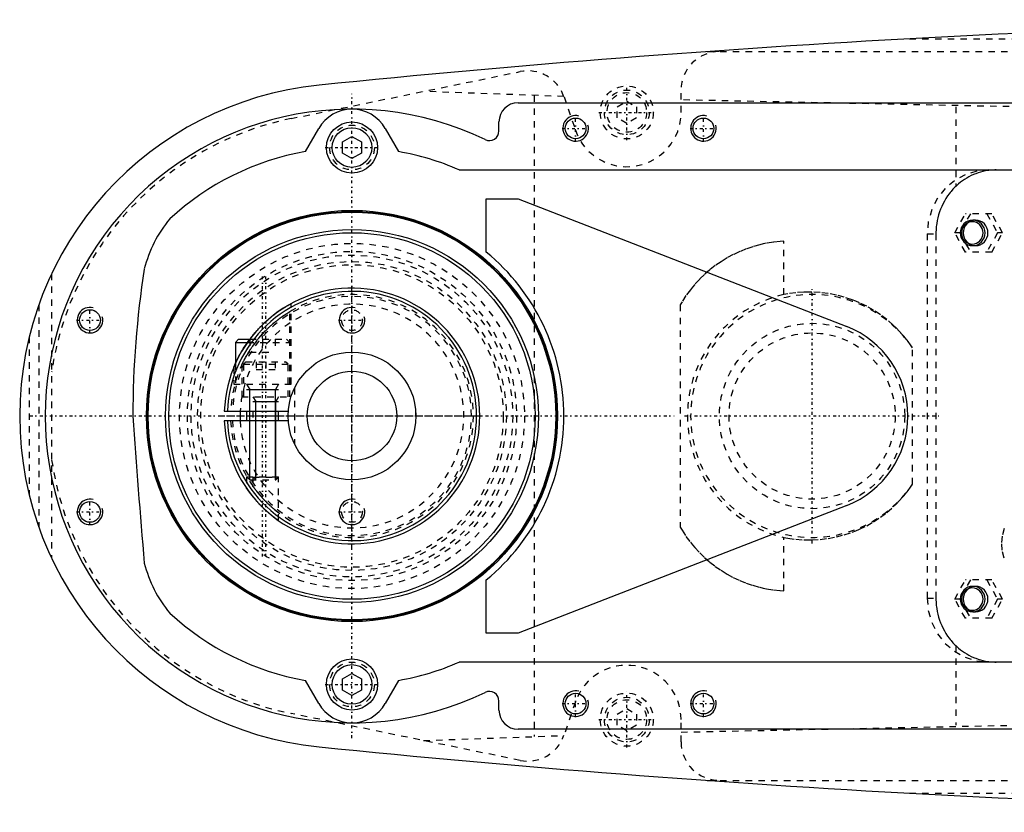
# Model space of a CAD drawing. Extents: x -702 to 139, y -105 to 105.
# Tile 1 of 8: x -702 to -548, y -62 to 62. Entities that reach past the tile are written whole.
import ezdxf

# ---------------------------------------------------------------- set-up
doc = ezdxf.new("R2010")
doc.units = 0
doc.linetypes.add('CENTER', pattern=[1.5, 0.45, -0.5, 0.05, -0.5])
doc.linetypes.add('DASHED', pattern=[2, 1, -1])
for name, color, linetype in [('AM_0', 7, 'CONTINUOUS'), ('AM_10', 7, 'CONTINUOUS'), ('AM_3', 7, 'DASHED'), ('AM_7', 7, 'CENTER')]:
    doc.layers.add(name, color=color, linetype=linetype)

msp = doc.modelspace()

# ---------------------------------------------------------------- linework, layer by layer
at = {"layer": 'AM_0', "color": 7, "linetype": 'CONTINUOUS'}
for p, q in [((-624, 49), (-525, 49)), ((-657.3, 41.36), (-655.19, 45)), ((-644.81, 45), (-642.7, 41.36)), ((-627, 44.59), (-627, 46)), ((-651.5, 42.87), (-650, 43.73)), ((-650, 43.73), (-648.5, 42.87)), ((-651.5, 41.13), (-651.5, 42.87)), ((-648.5, 42.87), (-648.5, 41.13)), ((-650, 40.27), (-651.5, 41.13)), ((-648.5, 41.13), (-650, 40.27)), ((-633.21, 38.5), (-533, 38.5)), ((-629, 34), (-624, 34)), ((-629, 25.65), (-629, 34)), ((-624, 34), (-572.56, 13.98)), ((-667.75, 12), (-668.25, 11.5)), ((-668.25, 11.5), (-668.25, 8.18)), ((-668.25, 11.5), (-666.36, 11.5)), ((-667.75, 12), (-666, 12)), ((-669.99, 0.75), (-659.97, 0.75)), ((-666.5, 0.75), (-666.5, -0.75)), ((-661.5, -0.75), (-661.5, 0.75)), ((-659.97, -0.75), (-669.99, -0.75)), ((-572.56, -13.98), (-624, -34)), ((-629, -34), (-629, -25.65)), ((-624, -34), (-629, -34)), ((-533, -38.5), (-633.21, -38.5)), ((-655.19, -45), (-657.3, -41.36)), ((-651.5, -41.13), (-650, -40.27)), ((-651.5, -42.87), (-651.5, -41.13)), ((-650, -40.27), (-648.5, -41.13)), ((-648.5, -41.13), (-648.5, -42.87)), ((-642.7, -41.36), (-644.81, -45)), ((-650, -43.73), (-651.5, -42.87)), ((-648.5, -42.87), (-650, -43.73)), ((-627, -46), (-627, -44.59)), ((-525, -49), (-624, -49))]:
    msp.add_line(p, q, dxfattribs=at)
for points in [[(-666, 12, 0), (-665.95, 12.07, 0), (-665.85, 12.2, 0), (-665.74, 12.34, 0), (-665.69, 12.4, 0), (-665.64, 12.47, 0), (-665.53, 12.6, 0), (-665.42, 12.73, 0), (-665.31, 12.86, 0), (-665.2, 12.99, 0), (-665.09, 13.12, 0), (-665.04, 13.19, 0), (-664.98, 13.25, 0), (-664.87, 13.38, 0), (-664.75, 13.5, 0), (-664.64, 13.63, 0), (-664.52, 13.75, 0), (-664.41, 13.87, 0), (-664.35, 13.93, 0), (-664.29, 13.99, 0), (-664.17, 14.11, 0), (-664.06, 14.23, 0), (-664, 14.28, 0)], [(-668.5, 7.6, 0), (-668.5, 7.6, 0), (-668.5, 7.6, 0), (-668.49, 7.61, 0), (-668.49, 7.62, 0), (-668.49, 7.63, 0), (-668.48, 7.64, 0), (-668.47, 7.67, 0), (-668.46, 7.69, 0), (-668.45, 7.72, 0), (-668.44, 7.75, 0), (-668.43, 7.77, 0), (-668.42, 7.78, 0), (-668.41, 7.82, 0), (-668.39, 7.86, 0), (-668.37, 7.9, 0), (-668.35, 7.95, 0), (-668.33, 8, 0), (-668.32, 8.02, 0), (-668.31, 8.05, 0), (-668.29, 8.1, 0), (-668.26, 8.15, 0), (-668.25, 8.18, 0)], [(-661.5, -16.36, 0), (-661.5, -16.36, 0), (-661.5, -16.36, 0), (-661.51, -16.36, 0), (-661.51, -16.35, 0), (-661.52, -16.35, 0), (-661.53, -16.34, 0), (-661.55, -16.33, 0), (-661.56, -16.32, 0), (-661.59, -16.3, 0), (-661.61, -16.29, 0), (-661.62, -16.28, 0), (-661.64, -16.27, 0), (-661.67, -16.24, 0), (-661.7, -16.22, 0), (-661.73, -16.2, 0), (-661.77, -16.17, 0), (-661.81, -16.14, 0), (-661.83, -16.12, 0), (-661.85, -16.11, 0), (-661.9, -16.08, 0), (-661.94, -16.04, 0), (-661.97, -16.02, 0), (-661.99, -16.01, 0), (-662.04, -15.97, 0), (-662.09, -15.93, 0), (-662.12, -15.91, 0), (-662.14, -15.89, 0), (-662.19, -15.85, 0), (-662.25, -15.81, 0), (-662.3, -15.77, 0), (-662.36, -15.73, 0), (-662.41, -15.68, 0), (-662.44, -15.66, 0), (-662.47, -15.63, 0), (-662.53, -15.59, 0), (-662.59, -15.54, 0), (-662.65, -15.49, 0), (-662.72, -15.44, 0), (-662.78, -15.38, 0), (-662.81, -15.36, 0), (-662.85, -15.33, 0), (-662.91, -15.28, 0), (-662.98, -15.22, 0), (-663.04, -15.16, 0), (-663.11, -15.11, 0), (-663.17, -15.05, 0), (-663.21, -15.02, 0), (-663.24, -14.99, 0), (-663.31, -14.93, 0), (-663.37, -14.87, 0), (-663.44, -14.81, 0), (-663.5, -14.75, 0), (-663.57, -14.69, 0), (-663.6, -14.66, 0), (-663.64, -14.63, 0), (-663.7, -14.57, 0), (-663.77, -14.51, 0), (-663.83, -14.45, 0), (-663.89, -14.39, 0), (-663.95, -14.33, 0), (-663.98, -14.3, 0), (-664.02, -14.27, 0), (-664.08, -14.21, 0), (-664.14, -14.15, 0), (-664.17, -14.12, 0), (-664.2, -14.08, 0), (-664.26, -14.02, 0), (-664.32, -13.96, 0), (-664.35, -13.93, 0), (-664.38, -13.9, 0), (-664.45, -13.83, 0), (-664.51, -13.77, 0), (-664.57, -13.7, 0), (-664.63, -13.64, 0), (-664.69, -13.57, 0), (-664.72, -13.54, 0), (-664.75, -13.5, 0), (-664.81, -13.44, 0), (-664.87, -13.37, 0), (-664.93, -13.31, 0), (-664.99, -13.24, 0), (-665.05, -13.17, 0), (-665.08, -13.14, 0), (-665.11, -13.11, 0), (-665.16, -13.04, 0), (-665.22, -12.98, 0), (-665.27, -12.91, 0), (-665.33, -12.85, 0), (-665.38, -12.78, 0), (-665.41, -12.75, 0), (-665.44, -12.72, 0), (-665.49, -12.65, 0), (-665.54, -12.59, 0), (-665.59, -12.53, 0), (-665.64, -12.47, 0), (-665.69, -12.41, 0), (-665.71, -12.38, 0), (-665.73, -12.35, 0), (-665.78, -12.29, 0), (-665.83, -12.23, 0), (-665.87, -12.17, 0), (-665.91, -12.12, 0), (-665.95, -12.06, 0), (-665.97, -12.03, 0), (-665.99, -12.01, 0), (-666.04, -11.95, 0), (-666.08, -11.9, 0), (-666.1, -11.87, 0), (-666.11, -11.85, 0), (-666.15, -11.79, 0), (-666.19, -11.74, 0), (-666.21, -11.72, 0), (-666.23, -11.69, 0), (-666.26, -11.65, 0), (-666.29, -11.6, 0), (-666.32, -11.56, 0), (-666.35, -11.52, 0), (-666.38, -11.48, 0), (-666.39, -11.46, 0), (-666.4, -11.45, 0), (-666.42, -11.42, 0), (-666.44, -11.39, 0), (-666.46, -11.37, 0), (-666.47, -11.34, 0), (-666.48, -11.33, 0), (-666.49, -11.32, 0), (-666.49, -11.32, 0), (-666.5, -11.31, 0), (-666.5, -11.3, 0), (-666.5, -11.3, 0)]]:
    msp.add_polyline3d(points, dxfattribs=at)
for centre, radius in [((-615, 45), 1.62), ((-595, 45), 1.62), ((-650, 42), 4), ((-650, 42), 3.1), ((-650, 0), 32.17), ((-650, 0), 32), ((-650, 0), 31.9), ((-650, 0), 29.17), ((-650, 0), 28.67), ((-691, 15), 1.62), ((-650, 0), 10), ((-650, 0), 7), ((-691, -15), 1.62), ((-650, -42), 4), ((-650, -42), 3.1), ((-615, -45), 1.62), ((-595, -45), 1.62)]:
    msp.add_circle(centre, radius, dxfattribs=at)
for centre, radius, start, end in [((-452.42, -1937.95), 2000, 90.38915, 95.81789), ((-650, 0), 52, 95.6838, 264.3162), ((-650, 0), 48, 64.2565, 295.7435), ((-650, 42), 6, 30.032, 149.968), ((-624, 46), 3, 90, 180), ((-628.5, 44.59), 1.5, 244.2565, 0), ((-650, 0), 42, 100.0094, 132.7321), ((-650, 0), 42, 66.4435, 79.9906), ((-663.12, 18.07), 20, 140.2752, 165.7248), ((-650, 0), 33.15, 309.3076, 50.6924), ((-533.3, -0.25), 151, 171.1439, 179.9063), ((-650, 0), 20, 182.1491, 177.8509), ((-650, 0), 19.5, 182.2042, 177.7958), ((-578, 0), 15, 291.2667, 68.7333), ((-650, 0), 17.5, 177.5437, 182.4563), ((824.94, 106.54), 1513, 184.03807, 184.91173), ((-663.12, -18.07), 20, 194.2746, 219.7224), ((-650, 0), 42, 227.267, 259.9906), ((-650, 0), 42, 280.0094, 293.5565), ((-628.5, -44.59), 1.5, 0, 115.7435), ((-650, -42), 6, 210.032, 329.968), ((-624, -46), 3, 180, 270), ((-452.42, 1937.95), 2000, 264.18211, 269.61085)]:
    msp.add_arc(centre, radius, start, end, dxfattribs=at)
at = {"layer": 'AM_10', "color": 7, "linetype": 'CONTINUOUS'}
for p, q in [((-666.5, 5), (-666.01, 4.15)), ((-661.5, 5), (-661.99, 4.15)), ((-666.5, 4.15), (-661.5, 4.15)), ((-666.01, -10), (-666.01, 4.15)), ((-661.99, -10), (-661.99, 4.15)), ((-665.5, 3), (-665.07, 2.26)), ((-665.5, 2.26), (-661.5, 2.26)), ((-665.07, -10), (-665.07, 2.26)), ((-661.5, 3), (-661.93, 2.26)), ((-661.93, -10), (-661.93, 2.26))]:
    msp.add_line(p, q, dxfattribs=at)
for centre in [(-615, 45), (-595, 45), (-691, 15), (-650, 15), (-691, -15), (-650, -15), (-615, -45), (-595, -45)]:
    msp.add_arc(centre, 2, 75, 15, dxfattribs=at)
at = {"layer": 'AM_3', "color": 6, "linetype": 'DASHED'}
for p, q in [((-562.76, 59), (-352.3, 59)), ((-594.4, 57), (-342.93, 57)), ((-659.54, 46.53), (-623.7, 53.88)), ((-598.5, 47.5), (-598.5, 51)), ((-616.84, 49.99), (-638.83, 50.78)), ((-621.5, 50.13), (-621.5, -50.13)), ((-616.82, 49.95), (-615.04, 44.74)), ((-479.16, 47), (-598.5, 49.45)), ((-608.5, 48.37), (-607, 49.23)), ((-608.5, 46.63), (-608.5, 48.37)), ((-607, 49.23), (-605.5, 48.37)), ((-605.5, 48.37), (-605.5, 46.63)), ((-555.5, 48.38), (-555.5, 35.93)), ((-607, 45.77), (-608.5, 46.63)), ((-605.5, 46.63), (-607, 45.77)), ((-555.67, 28.65), (-554, 31.65)), ((-553.22, 31.65), (-554.89, 28.65)), ((-549.88, 31.65), (-554, 31.65)), ((-550.65, 31.65), (-548.98, 28.65)), ((-548.2, 28.65), (-549.88, 31.65)), ((-552.41, 30.65), (-552.86, 30.65)), ((-560, 28.5), (-558.62, 28.5)), ((-560, 28.5), (-560, -28.5)), ((-558.62, 28.5), (-558.62, -28.5)), ((-554, 25.65), (-555.67, 28.65)), ((-554.89, 28.65), (-555.67, 28.65)), ((-554.89, 28.65), (-553.22, 25.65)), ((-548.98, 28.65), (-550.65, 25.65)), ((-549.88, 25.65), (-548.2, 28.65)), ((-548.2, 28.65), (-548.98, 28.65)), ((-582.43, 18.99), (-582.43, 27.36)), ((-552.86, 26.65), (-552.41, 26.65)), ((-549.88, 25.65), (-554, 25.65)), ((-697, 22.25), (-697, -22.25)), ((-699, 17.41), (-699, -17.41)), ((-659.5, 5), (-659.5, 17.6)), ((-598.65, 17.38), (-598.65, -17.38)), ((-659.75, 3), (-659.75, 16.31)), ((-700.5, 12.4), (-700.5, -12.4)), ((-666.36, 11.5), (-659.75, 11.5)), ((-666, 12), (-660.25, 12)), ((-666, 12), (-666, 10)), ((-664, 12), (-664, 10)), ((-662, 12), (-662, 10)), ((-659.75, 11.5), (-660.25, 12)), ((-666, 10), (-662, 10)), ((-562.27, -10.66), (-562.27, 10.66)), ((-668.25, 8.18), (-668.25, 5)), ((-667.25, 7.96), (-667.25, 3)), ((-666.6, 8.5), (-667, 8.1)), ((-667, 8.1), (-667, 3)), ((-667, 8.1), (-660, 8.1)), ((-666.6, 8.5), (-660.4, 8.5)), ((-665, 8.5), (-665, 7.25)), ((-663.5, 8.5), (-663.5, 7.25)), ((-662, 8.5), (-662, 7.25)), ((-660, 8.1), (-660.4, 8.5)), ((-660, 3), (-660, 8.1)), ((-668.5, 7.6), (-668.5, 5)), ((-665, 7.25), (-662, 7.25)), ((-668.5, 5), (-659.5, 5)), ((-659, 4.36), (-659, -4.36)), ((-667.25, 3), (-659.75, 3)), ((-668.99, 0.75), (-668.68, 0.75)), ((-665.5, 0.75), (-665.5, -0.75)), ((-668.68, -0.75), (-668.99, -0.75)), ((-666.5, -9.51), (-666.5, -11.3)), ((-666.5, -9.51), (-666.01, -10)), ((-666.5, -9.51), (-661.5, -9.51)), ((-666.01, -10), (-661.93, -10)), ((-665.5, -9.57), (-665.5, -10.99)), ((-665.5, -9.57), (-665.07, -10)), ((-665.5, -9.57), (-661.5, -9.57)), ((-661.99, -10), (-661.5, -9.51)), ((-661.93, -10), (-661.5, -9.57)), ((-661.5, -16.36), (-661.5, -9.51)), ((-582.43, -27.36), (-582.43, -18.99)), ((-555.67, -28.65), (-554, -25.65)), ((-553.22, -25.65), (-554.89, -28.65)), ((-549.88, -25.65), (-554, -25.65)), ((-550.65, -25.65), (-548.98, -28.65)), ((-548.2, -28.65), (-549.88, -25.65)), ((-552.41, -26.65), (-552.86, -26.65)), ((-560, -28.5), (-558.62, -28.5)), ((-554, -31.65), (-555.67, -28.65)), ((-554.89, -28.65), (-555.67, -28.65)), ((-554.89, -28.65), (-553.22, -31.65)), ((-548.98, -28.65), (-550.65, -31.65)), ((-549.88, -31.65), (-548.2, -28.65)), ((-548.2, -28.65), (-548.98, -28.65)), ((-552.86, -30.65), (-552.41, -30.65)), ((-549.88, -31.65), (-554, -31.65)), ((-555.5, -35.93), (-555.5, -48.38)), ((-615.04, -44.74), (-616.82, -49.95)), ((-608.5, -46.63), (-607, -45.77)), ((-607, -45.77), (-605.5, -46.63)), ((-623.7, -53.88), (-659.54, -46.53)), ((-608.5, -48.37), (-608.5, -46.63)), ((-605.5, -46.63), (-605.5, -48.37)), ((-598.5, -49.45), (-479.16, -47)), ((-598.5, -51), (-598.5, -47.5)), ((-607, -49.23), (-608.5, -48.37)), ((-605.5, -48.37), (-607, -49.23)), ((-638.83, -50.78), (-616.84, -49.99)), ((-594.4, -57), (-342.93, -57)), ((-562.76, -59), (-352.3, -59))]:
    msp.add_line(p, q, dxfattribs=at)
for points in [[(-550.34, 38.5), (-552.23, 38.31), (-554.04, 37.74), (-555.71, 36.81), (-557.17, 35.57), (-558.37, 34.06), (-559.26, 32.33), (-559.81, 30.45), (-560, 28.5)], [(-547.92, -17.61), (-548.26, -18.78), (-548.38, -20), (-548.26, -21.22), (-547.92, -22.39)], [(-560, -28.5), (-559.81, -30.45), (-559.26, -32.33), (-558.37, -34.06), (-557.17, -35.57), (-555.71, -36.81), (-554.04, -37.74), (-552.23, -38.31), (-550.34, -38.5)]]:
    msp.add_lwpolyline(points, dxfattribs=at)
for points in [[(-552.86, 30.65), (-553.24, 30.61), (-553.6, 30.5), (-553.94, 30.31), (-554.23, 30.06), (-554.47, 29.76), (-554.65, 29.42), (-554.76, 29.04), (-554.8, 28.65), (-554.76, 28.26), (-554.65, 27.88), (-554.47, 27.54), (-554.23, 27.24), (-553.94, 26.99), (-553.6, 26.8), (-553.24, 26.69), (-552.86, 26.65), (-552.49, 26.69), (-552.12, 26.8), (-551.79, 26.99), (-551.5, 27.24), (-551.26, 27.54), (-551.08, 27.88), (-550.97, 28.26), (-550.93, 28.65), (-550.97, 29.04), (-551.08, 29.42), (-551.26, 29.76), (-551.5, 30.06), (-551.79, 30.31), (-552.12, 30.5), (-552.49, 30.61)], [(-552.93, 26.9), (-552.6, 26.93), (-552.28, 27.03), (-551.99, 27.19), (-551.73, 27.41), (-551.52, 27.68), (-551.37, 27.98), (-551.27, 28.31), (-551.24, 28.65), (-551.27, 28.99), (-551.37, 29.32), (-551.52, 29.62), (-551.73, 29.89), (-551.99, 30.11), (-552.28, 30.27), (-552.6, 30.37), (-552.93, 30.4), (-553.26, 30.37), (-553.58, 30.27), (-553.87, 30.11), (-554.12, 29.89), (-554.33, 29.62), (-554.49, 29.32), (-554.59, 28.99), (-554.62, 28.65), (-554.59, 28.31), (-554.49, 27.98), (-554.33, 27.68), (-554.12, 27.41), (-553.87, 27.19), (-553.58, 27.03), (-553.26, 26.93)], [(-552.41, 30.65), (-552.79, 30.61), (-553.15, 30.5), (-553.48, 30.31), (-553.78, 30.06), (-554.02, 29.76), (-554.2, 29.42), (-554.31, 29.04), (-554.34, 28.65), (-554.31, 28.26), (-554.2, 27.88), (-554.02, 27.54), (-553.78, 27.24), (-553.48, 26.99), (-553.15, 26.8), (-552.79, 26.69), (-552.41, 26.65), (-552.03, 26.69), (-551.67, 26.8), (-551.34, 26.99), (-551.04, 27.24), (-550.8, 27.54), (-550.63, 27.88), (-550.52, 28.26), (-550.48, 28.65), (-550.52, 29.04), (-550.63, 29.42), (-550.8, 29.76), (-551.04, 30.06), (-551.34, 30.31), (-551.67, 30.5), (-552.03, 30.61)], [(-552.86, -26.65), (-553.24, -26.69), (-553.6, -26.8), (-553.94, -26.99), (-554.23, -27.24), (-554.47, -27.54), (-554.65, -27.88), (-554.76, -28.26), (-554.8, -28.65), (-554.76, -29.04), (-554.65, -29.42), (-554.47, -29.76), (-554.23, -30.06), (-553.94, -30.31), (-553.6, -30.5), (-553.24, -30.61), (-552.86, -30.65), (-552.49, -30.61), (-552.12, -30.5), (-551.79, -30.31), (-551.5, -30.06), (-551.26, -29.76), (-551.08, -29.42), (-550.97, -29.04), (-550.93, -28.65), (-550.97, -28.26), (-551.08, -27.88), (-551.26, -27.54), (-551.5, -27.24), (-551.79, -26.99), (-552.12, -26.8), (-552.49, -26.69)], [(-552.93, -30.4), (-552.6, -30.37), (-552.28, -30.27), (-551.99, -30.11), (-551.73, -29.89), (-551.52, -29.62), (-551.37, -29.32), (-551.27, -28.99), (-551.24, -28.65), (-551.27, -28.31), (-551.37, -27.98), (-551.52, -27.68), (-551.73, -27.41), (-551.99, -27.19), (-552.28, -27.03), (-552.6, -26.93), (-552.93, -26.9), (-553.26, -26.93), (-553.58, -27.03), (-553.87, -27.19), (-554.12, -27.41), (-554.33, -27.68), (-554.49, -27.98), (-554.59, -28.31), (-554.62, -28.65), (-554.59, -28.99), (-554.49, -29.32), (-554.33, -29.62), (-554.12, -29.89), (-553.87, -30.11), (-553.58, -30.27), (-553.26, -30.37)], [(-552.41, -26.65), (-552.79, -26.69), (-553.15, -26.8), (-553.48, -26.99), (-553.78, -27.24), (-554.02, -27.54), (-554.2, -27.88), (-554.31, -28.26), (-554.34, -28.65), (-554.31, -29.04), (-554.2, -29.42), (-554.02, -29.76), (-553.78, -30.06), (-553.48, -30.31), (-553.15, -30.5), (-552.79, -30.61), (-552.41, -30.65), (-552.03, -30.61), (-551.67, -30.5), (-551.34, -30.31), (-551.04, -30.06), (-550.8, -29.76), (-550.63, -29.42), (-550.52, -29.04), (-550.48, -28.65), (-550.52, -28.26), (-550.63, -27.88), (-550.8, -27.54), (-551.04, -27.24), (-551.34, -26.99), (-551.67, -26.8), (-552.03, -26.69)]]:
    msp.add_lwpolyline(points, close=True, dxfattribs=at)
for points in [[(-549.21, 38.5, 0), (-549.39, 38.5, 0), (-549.76, 38.48, 0), (-550.14, 38.45, 0), (-550.33, 38.43, 0), (-550.52, 38.4, 0), (-550.89, 38.34, 0), (-551.27, 38.26, 0), (-551.64, 38.16, 0), (-552.02, 38.04, 0), (-552.39, 37.91, 0), (-552.57, 37.84, 0), (-552.75, 37.77, 0), (-553.11, 37.6, 0), (-553.46, 37.42, 0), (-553.8, 37.23, 0), (-554.13, 37.02, 0), (-554.46, 36.8, 0), (-554.61, 36.69, 0), (-554.77, 36.57, 0), (-555.07, 36.32, 0), (-555.36, 36.07, 0), (-555.5, 35.93, 0)], [(-555.5, 35.93, 0), (-555.66, 35.78, 0), (-555.96, 35.47, 0), (-556.25, 35.13, 0), (-556.39, 34.96, 0), (-556.53, 34.78, 0), (-556.8, 34.42, 0), (-557.05, 34.03, 0), (-557.29, 33.63, 0), (-557.51, 33.22, 0), (-557.71, 32.8, 0), (-557.8, 32.58, 0), (-557.89, 32.37, 0), (-558.05, 31.92, 0), (-558.2, 31.47, 0), (-558.32, 31.02, 0), (-558.42, 30.56, 0), (-558.5, 30.1, 0), (-558.53, 29.87, 0), (-558.56, 29.64, 0), (-558.6, 29.18, 0), (-558.62, 28.72, 0), (-558.62, 28.5, 0)], [(-582.43, 27.36, 0), (-582.97, 27.32, 0), (-584.04, 27.2, 0), (-585.12, 27.02, 0), (-585.66, 26.91, 0), (-586.19, 26.79, 0), (-587.26, 26.49, 0), (-588.3, 26.13, 0), (-589.33, 25.71, 0), (-590.33, 25.24, 0), (-591.31, 24.72, 0), (-591.78, 24.43, 0), (-592.24, 24.14, 0), (-593.15, 23.52, 0), (-594.01, 22.85, 0), (-594.82, 22.14, 0), (-595.59, 21.4, 0), (-596.34, 20.59, 0), (-596.7, 20.17, 0), (-597.05, 19.74, 0), (-597.73, 18.83, 0), (-598.35, 17.87, 0), (-598.65, 17.38, 0)], [(-562.27, 10.66, 0), (-562.33, 10.75, 0), (-562.46, 10.94, 0), (-562.59, 11.12, 0), (-562.65, 11.21, 0), (-562.72, 11.3, 0), (-562.85, 11.49, 0), (-562.98, 11.67, 0), (-563.12, 11.84, 0), (-563.26, 12.02, 0), (-563.4, 12.19, 0), (-563.47, 12.28, 0), (-563.54, 12.37, 0), (-563.68, 12.54, 0), (-563.83, 12.71, 0), (-564.35, 13.29, 0), (-564.81, 13.76, 0), (-565.29, 14.22, 0), (-566.28, 15.08, 0), (-567.31, 15.85, 0), (-568.37, 16.55, 0), (-569.45, 17.16, 0), (-570.58, 17.71, 0), (-571.16, 17.96, 0), (-571.75, 18.18, 0), (-572.96, 18.59, 0), (-574.2, 18.91, 0), (-575.46, 19.15, 0), (-576.73, 19.31, 0), (-578.02, 19.39, 0), (-578.66, 19.39, 0), (-579.3, 19.38, 0), (-580.56, 19.28, 0), (-581.81, 19.11, 0), (-582.43, 18.99, 0)], [(-664, 14.28, 0), (-663.85, 14.43, 0), (-663.52, 14.73, 0), (-663.19, 15.03, 0), (-663.02, 15.18, 0), (-662.85, 15.32, 0), (-662.65, 15.49, 0), (-662.6, 15.53, 0), (-662.54, 15.58, 0), (-662.51, 15.6, 0), (-662.48, 15.63, 0), (-662.43, 15.67, 0), (-662.37, 15.72, 0), (-662.31, 15.76, 0), (-662.26, 15.81, 0), (-662.2, 15.85, 0), (-662.17, 15.87, 0), (-662.14, 15.89, 0), (-662.09, 15.94, 0), (-662.03, 15.98, 0), (-661.97, 16.02, 0), (-661.92, 16.06, 0), (-661.86, 16.1, 0), (-661.83, 16.12, 0), (-661.81, 16.14, 0), (-661.75, 16.18, 0), (-661.7, 16.22, 0), (-661.64, 16.26, 0), (-661.59, 16.3, 0), (-661.53, 16.34, 0), (-661.51, 16.36, 0), (-661.48, 16.38, 0), (-661.43, 16.41, 0), (-661.37, 16.45, 0), (-661.32, 16.49, 0), (-661.27, 16.52, 0), (-661.22, 16.56, 0), (-661.19, 16.57, 0), (-661.17, 16.59, 0), (-661.12, 16.62, 0), (-661.07, 16.66, 0), (-661.04, 16.67, 0), (-661.02, 16.69, 0), (-660.97, 16.72, 0), (-660.92, 16.75, 0), (-660.9, 16.77, 0), (-660.88, 16.78, 0), (-660.83, 16.81, 0), (-660.78, 16.84, 0), (-660.74, 16.87, 0), (-660.69, 16.9, 0), (-660.65, 16.93, 0), (-660.63, 16.94, 0), (-660.6, 16.96, 0), (-660.56, 16.98, 0), (-660.52, 17.01, 0), (-660.47, 17.04, 0), (-660.43, 17.06, 0), (-660.39, 17.09, 0), (-660.37, 17.1, 0), (-660.35, 17.11, 0), (-660.31, 17.14, 0), (-660.27, 17.16, 0), (-660.23, 17.19, 0), (-660.19, 17.21, 0), (-660.15, 17.23, 0), (-660.14, 17.24, 0), (-660.12, 17.25, 0), (-660.08, 17.27, 0), (-660.05, 17.29, 0), (-660.01, 17.31, 0), (-659.98, 17.33, 0), (-659.95, 17.35, 0), (-659.93, 17.36, 0), (-659.92, 17.37, 0), (-659.89, 17.39, 0), (-659.86, 17.4, 0), (-659.83, 17.42, 0), (-659.8, 17.43, 0), (-659.77, 17.45, 0), (-659.76, 17.46, 0), (-659.75, 17.46, 0), (-659.73, 17.48, 0), (-659.7, 17.49, 0), (-659.69, 17.49, 0), (-659.68, 17.5, 0), (-659.66, 17.51, 0), (-659.64, 17.52, 0), (-659.63, 17.53, 0), (-659.62, 17.53, 0), (-659.61, 17.54, 0), (-659.59, 17.55, 0), (-659.58, 17.56, 0), (-659.56, 17.56, 0), (-659.55, 17.57, 0), (-659.55, 17.57, 0), (-659.54, 17.58, 0), (-659.53, 17.58, 0), (-659.52, 17.59, 0), (-659.52, 17.59, 0), (-659.51, 17.59, 0), (-659.51, 17.6, 0), (-659.51, 17.6, 0), (-659.5, 17.6, 0), (-659.5, 17.6, 0), (-659.5, 17.6, 0), (-659.5, 17.6, 0)], [(-664.73, 12, 0), (-664.58, 12.19, 0), (-664.26, 12.55, 0), (-663.94, 12.91, 0), (-663.78, 13.08, 0), (-663.62, 13.25, 0), (-663.43, 13.44, 0), (-663.38, 13.49, 0), (-663.32, 13.55, 0), (-663.29, 13.58, 0), (-663.27, 13.6, 0), (-663.21, 13.66, 0), (-663.15, 13.71, 0), (-663.09, 13.77, 0), (-663.04, 13.82, 0), (-662.98, 13.88, 0), (-662.95, 13.9, 0), (-662.92, 13.93, 0), (-662.86, 13.99, 0), (-662.8, 14.04, 0), (-662.74, 14.09, 0), (-662.68, 14.15, 0), (-662.62, 14.2, 0), (-662.59, 14.23, 0), (-662.56, 14.25, 0), (-662.5, 14.31, 0), (-662.44, 14.36, 0), (-662.38, 14.41, 0), (-662.32, 14.46, 0), (-662.26, 14.51, 0), (-662.23, 14.54, 0), (-662.2, 14.56, 0), (-662.14, 14.61, 0), (-662.08, 14.66, 0), (-662.02, 14.71, 0), (-661.96, 14.76, 0), (-661.9, 14.81, 0), (-661.87, 14.83, 0), (-661.84, 14.86, 0), (-661.78, 14.9, 0), (-661.73, 14.95, 0), (-661.7, 14.97, 0), (-661.67, 15, 0), (-661.61, 15.04, 0), (-661.55, 15.09, 0), (-661.52, 15.11, 0), (-661.49, 15.13, 0), (-661.44, 15.17, 0), (-661.38, 15.21, 0), (-661.32, 15.26, 0), (-661.27, 15.3, 0), (-661.21, 15.34, 0), (-661.19, 15.36, 0), (-661.16, 15.38, 0), (-661.11, 15.42, 0), (-661.05, 15.45, 0), (-661, 15.49, 0), (-660.95, 15.53, 0), (-660.9, 15.56, 0), (-660.88, 15.58, 0), (-660.85, 15.6, 0), (-660.8, 15.63, 0), (-660.76, 15.66, 0), (-660.71, 15.7, 0), (-660.66, 15.73, 0), (-660.62, 15.76, 0), (-660.59, 15.77, 0), (-660.57, 15.79, 0), (-660.52, 15.82, 0), (-660.48, 15.85, 0), (-660.44, 15.88, 0), (-660.39, 15.9, 0), (-660.35, 15.93, 0), (-660.33, 15.94, 0), (-660.31, 15.96, 0), (-660.27, 15.98, 0), (-660.23, 16.01, 0), (-660.2, 16.03, 0), (-660.16, 16.05, 0), (-660.13, 16.08, 0), (-660.11, 16.09, 0), (-660.09, 16.1, 0), (-660.06, 16.12, 0), (-660.03, 16.14, 0), (-660.02, 16.15, 0), (-660, 16.15, 0), (-659.97, 16.17, 0), (-659.95, 16.19, 0), (-659.93, 16.2, 0), (-659.92, 16.2, 0), (-659.9, 16.22, 0), (-659.88, 16.23, 0), (-659.86, 16.24, 0), (-659.84, 16.25, 0), (-659.82, 16.26, 0), (-659.82, 16.27, 0), (-659.81, 16.27, 0), (-659.8, 16.28, 0), (-659.78, 16.29, 0), (-659.77, 16.29, 0), (-659.77, 16.3, 0), (-659.76, 16.3, 0), (-659.76, 16.3, 0), (-659.75, 16.3, 0), (-659.75, 16.31, 0), (-659.75, 16.31, 0), (-659.75, 16.31, 0)], [(-668.25, 8.18, 0), (-668.21, 8.27, 0), (-668.13, 8.44, 0), (-668.04, 8.63, 0), (-667.99, 8.73, 0), (-667.95, 8.83, 0), (-667.84, 9.03, 0), (-667.74, 9.24, 0), (-667.63, 9.45, 0), (-667.51, 9.66, 0), (-667.4, 9.87, 0), (-667.33, 9.98, 0), (-667.27, 10.08, 0), (-667.14, 10.3, 0), (-667.01, 10.52, 0), (-666.87, 10.75, 0), (-666.72, 10.97, 0), (-666.57, 11.2, 0), (-666.49, 11.31, 0), (-666.41, 11.43, 0), (-666.25, 11.66, 0), (-666.09, 11.89, 0), (-666, 12, 0)], [(-666, 10.25, 0), (-665.97, 10.29, 0), (-665.91, 10.39, 0), (-665.85, 10.48, 0), (-665.81, 10.53, 0), (-665.78, 10.58, 0), (-665.72, 10.68, 0), (-665.65, 10.78, 0), (-665.58, 10.87, 0), (-665.51, 10.97, 0), (-665.44, 11.07, 0), (-665.41, 11.12, 0), (-665.37, 11.17, 0), (-665.3, 11.27, 0), (-665.23, 11.36, 0), (-665.15, 11.46, 0), (-665.08, 11.56, 0), (-665, 11.66, 0), (-664.96, 11.71, 0), (-664.93, 11.76, 0), (-664.85, 11.85, 0), (-664.77, 11.95, 0), (-664.73, 12, 0)], [(-667.25, 7.96, 0), (-667.25, 7.96, 0), (-667.25, 7.97, 0), (-667.25, 7.97, 0), (-667.25, 7.97, 0), (-667.25, 7.97, 0), (-667.25, 7.97, 0), (-667.24, 7.98, 0), (-667.24, 7.98, 0), (-667.24, 7.99, 0), (-667.24, 7.99, 0), (-667.24, 7.99, 0), (-667.23, 8, 0), (-667.23, 8, 0), (-667.23, 8.01, 0), (-667.22, 8.02, 0), (-667.22, 8.03, 0), (-667.22, 8.04, 0), (-667.21, 8.04, 0), (-667.21, 8.05, 0), (-667.21, 8.06, 0), (-667.2, 8.07, 0), (-667.2, 8.08, 0), (-667.19, 8.08, 0), (-667.19, 8.1, 0), (-667.18, 8.11, 0), (-667.18, 8.11, 0), (-667.18, 8.12, 0), (-667.17, 8.14, 0), (-667.16, 8.15, 0), (-667.16, 8.16, 0), (-667.15, 8.18, 0), (-667.14, 8.2, 0), (-667.14, 8.2, 0), (-667.13, 8.21, 0), (-667.13, 8.23, 0), (-667.12, 8.25, 0), (-667.11, 8.26, 0), (-667.1, 8.28, 0), (-667.09, 8.3, 0), (-667.09, 8.31, 0), (-667.08, 8.32, 0), (-667.07, 8.34, 0), (-667.06, 8.36, 0), (-667.03, 8.43, 0), (-666.96, 8.56, 0), (-666.89, 8.7, 0), (-666.85, 8.78, 0), (-666.81, 8.85, 0), (-666.73, 9.01, 0), (-666.64, 9.17, 0), (-666.55, 9.33, 0), (-666.46, 9.49, 0), (-666.37, 9.65, 0), (-666.32, 9.73, 0), (-666.27, 9.82, 0), (-666.16, 9.99, 0), (-666.06, 10.16, 0), (-666, 10.25, 0)], [(-582.43, -18.99, 0), (-581.81, -19.11, 0), (-580.56, -19.28, 0), (-579.3, -19.38, 0), (-578.66, -19.39, 0), (-578.02, -19.39, 0), (-576.73, -19.31, 0), (-575.46, -19.15, 0), (-574.2, -18.91, 0), (-572.96, -18.59, 0), (-571.75, -18.18, 0), (-571.16, -17.96, 0), (-570.58, -17.71, 0), (-569.45, -17.16, 0), (-568.37, -16.55, 0), (-567.31, -15.85, 0), (-566.28, -15.08, 0), (-565.29, -14.22, 0), (-564.81, -13.76, 0), (-564.35, -13.29, 0), (-563.83, -12.71, 0), (-563.68, -12.54, 0), (-563.54, -12.37, 0), (-563.47, -12.28, 0), (-563.4, -12.19, 0), (-563.26, -12.02, 0), (-563.12, -11.84, 0), (-562.98, -11.67, 0), (-562.85, -11.49, 0), (-562.72, -11.3, 0), (-562.65, -11.21, 0), (-562.59, -11.12, 0), (-562.46, -10.94, 0), (-562.33, -10.75, 0), (-562.27, -10.66, 0)], [(-661.5, -15.12, 0), (-661.5, -15.12, 0), (-661.5, -15.12, 0), (-661.51, -15.12, 0), (-661.51, -15.12, 0), (-661.51, -15.11, 0), (-661.52, -15.11, 0), (-661.54, -15.1, 0), (-661.55, -15.09, 0), (-661.57, -15.07, 0), (-661.59, -15.06, 0), (-661.6, -15.05, 0), (-661.61, -15.04, 0), (-661.63, -15.02, 0), (-661.66, -15, 0), (-661.69, -14.98, 0), (-661.72, -14.96, 0), (-661.75, -14.93, 0), (-661.77, -14.92, 0), (-661.78, -14.9, 0), (-661.82, -14.88, 0), (-661.86, -14.85, 0), (-661.87, -14.83, 0), (-661.89, -14.82, 0), (-661.93, -14.79, 0), (-661.97, -14.75, 0), (-661.99, -14.74, 0), (-662.01, -14.72, 0), (-662.05, -14.69, 0), (-662.1, -14.65, 0), (-662.14, -14.62, 0), (-662.18, -14.58, 0), (-662.23, -14.54, 0), (-662.25, -14.52, 0), (-662.27, -14.5, 0), (-662.32, -14.46, 0), (-662.37, -14.42, 0), (-662.42, -14.38, 0), (-662.47, -14.34, 0), (-662.52, -14.29, 0), (-662.54, -14.27, 0), (-662.57, -14.25, 0), (-662.62, -14.2, 0), (-662.67, -14.16, 0), (-662.72, -14.11, 0), (-662.78, -14.06, 0), (-662.83, -14.02, 0), (-662.85, -13.99, 0), (-662.88, -13.97, 0), (-662.93, -13.92, 0), (-662.99, -13.87, 0), (-663.04, -13.82, 0), (-663.09, -13.77, 0), (-663.14, -13.72, 0), (-663.17, -13.7, 0), (-663.19, -13.67, 0), (-663.25, -13.62, 0), (-663.3, -13.57, 0), (-663.35, -13.52, 0), (-663.4, -13.47, 0), (-663.45, -13.42, 0), (-663.47, -13.4, 0), (-663.5, -13.37, 0), (-663.54, -13.33, 0), (-663.59, -13.28, 0), (-663.62, -13.25, 0), (-663.64, -13.23, 0), (-663.69, -13.17, 0), (-663.74, -13.12, 0), (-663.76, -13.1, 0), (-663.79, -13.07, 0), (-663.84, -13.02, 0), (-663.89, -12.97, 0), (-663.94, -12.91, 0), (-663.99, -12.86, 0), (-664.03, -12.81, 0), (-664.06, -12.78, 0), (-664.08, -12.75, 0), (-664.13, -12.7, 0), (-664.18, -12.65, 0), (-664.23, -12.59, 0), (-664.27, -12.54, 0), (-664.32, -12.49, 0), (-664.34, -12.46, 0), (-664.37, -12.43, 0), (-664.41, -12.38, 0), (-664.46, -12.33, 0), (-664.5, -12.27, 0), (-664.55, -12.22, 0), (-664.59, -12.17, 0), (-664.61, -12.14, 0), (-664.63, -12.12, 0), (-664.68, -12.07, 0), (-664.72, -12.02, 0), (-664.76, -11.97, 0), (-664.8, -11.92, 0), (-664.84, -11.87, 0), (-664.86, -11.84, 0), (-664.88, -11.82, 0), (-664.91, -11.77, 0), (-664.95, -11.73, 0), (-664.99, -11.68, 0), (-665.02, -11.64, 0), (-665.05, -11.59, 0), (-665.07, -11.57, 0), (-665.09, -11.55, 0), (-665.12, -11.5, 0), (-665.15, -11.46, 0), (-665.17, -11.44, 0), (-665.19, -11.42, 0), (-665.22, -11.38, 0), (-665.25, -11.34, 0), (-665.26, -11.32, 0), (-665.28, -11.3, 0), (-665.3, -11.26, 0), (-665.33, -11.23, 0), (-665.35, -11.19, 0), (-665.38, -11.16, 0), (-665.4, -11.13, 0), (-665.41, -11.12, 0), (-665.42, -11.1, 0), (-665.44, -11.08, 0), (-665.45, -11.06, 0), (-665.46, -11.04, 0), (-665.48, -11.02, 0), (-665.49, -11.01, 0), (-665.49, -11, 0), (-665.49, -11, 0), (-665.5, -10.99, 0), (-665.5, -10.99, 0), (-665.5, -10.99, 0)], [(-598.65, -17.38, 0), (-598.35, -17.87, 0), (-597.73, -18.83, 0), (-597.05, -19.74, 0), (-596.7, -20.17, 0), (-596.34, -20.59, 0), (-595.59, -21.4, 0), (-594.82, -22.14, 0), (-594.01, -22.85, 0), (-593.15, -23.52, 0), (-592.24, -24.14, 0), (-591.78, -24.43, 0), (-591.31, -24.72, 0), (-590.33, -25.24, 0), (-589.33, -25.71, 0), (-588.3, -26.13, 0), (-587.26, -26.49, 0), (-586.19, -26.79, 0), (-585.66, -26.91, 0), (-585.12, -27.02, 0), (-584.04, -27.2, 0), (-582.97, -27.32, 0), (-582.43, -27.36, 0)], [(-558.62, -28.5, 0), (-558.62, -28.72, 0), (-558.6, -29.18, 0), (-558.56, -29.64, 0), (-558.53, -29.87, 0), (-558.5, -30.1, 0), (-558.42, -30.56, 0), (-558.32, -31.02, 0), (-558.2, -31.47, 0), (-558.05, -31.92, 0), (-557.89, -32.37, 0), (-557.8, -32.58, 0), (-557.71, -32.8, 0), (-557.51, -33.22, 0), (-557.29, -33.63, 0), (-557.05, -34.03, 0), (-556.8, -34.42, 0), (-556.53, -34.78, 0), (-556.39, -34.96, 0), (-556.25, -35.13, 0), (-555.96, -35.47, 0), (-555.66, -35.78, 0), (-555.5, -35.93, 0)], [(-555.5, -35.93, 0), (-555.36, -36.07, 0), (-555.07, -36.32, 0), (-554.77, -36.57, 0), (-554.61, -36.69, 0), (-554.46, -36.8, 0), (-554.13, -37.02, 0), (-553.8, -37.23, 0), (-553.46, -37.42, 0), (-553.11, -37.6, 0), (-552.75, -37.77, 0), (-552.57, -37.84, 0), (-552.39, -37.91, 0), (-552.02, -38.04, 0), (-551.64, -38.16, 0), (-551.27, -38.26, 0), (-550.89, -38.34, 0), (-550.52, -38.4, 0), (-550.33, -38.43, 0), (-550.14, -38.45, 0), (-549.76, -38.48, 0), (-549.39, -38.5, 0), (-549.21, -38.5, 0)]]:
    msp.add_polyline3d(points, dxfattribs=at)
for centre, radius in [((-607, 47.5), 4.15), ((-607, 47.5), 3.5), ((-607, 47.5), 3.1), ((-650, 42), 3.5), ((-650, 0), 27), ((-650, 0), 25.75), ((-650, 0), 25.17), ((-650, 0), 24.17), ((-650, 0), 23.67), ((-650, 15), 1.62), ((-578, 0), 14.5), ((-578, 0), 13), ((-650, -15), 1.62), ((-650, -42), 3.5), ((-607, -47.5), 4.15), ((-607, -47.5), 3.5), ((-607, -47.5), 3.1)]:
    msp.add_circle(centre, radius, dxfattribs=at)
for centre, radius, start, end in [((-592.5, 51), 6, 90, 180), ((-622.5, 48), 6, 18.9246, 101.5843), ((-650, 0), 47.5, 101.5843, 171.6793), ((-607, 47.5), 8.5, 198.9246, 0), ((-650, 0), 19, 182.2623, 177.7377), ((-650, 0), 18.7, 182.2986, 177.7014), ((-578, 0), 19.5, 103.1294, 256.8706), ((-578, 0), 19, 34.1216, 325.8784), ((-650, 0), 17.5, 182.4563, 177.5437), ((-650, 0), 10, 0, 4.3012), ((-650, 0), 47.5, 188.3207, 258.4157), ((-607, -47.5), 8.5, 0, 161.0754), ((-622.5, -48), 6, 258.4157, 341.0754), ((-592.5, -51), 6, 180, 270)]:
    msp.add_arc(centre, radius, start, end, dxfattribs=at)
at = {"layer": 'AM_7', "color": 4, "linetype": 'CENTER'}
for p, q in [((-607, 43.14), (-607, 51.86)), ((-650, -50.4), (-650, 50.4)), ((-615, 42.9), (-615, 47.1)), ((-611.36, 47.5), (-602.64, 47.5)), ((-595, 42.9), (-595, 47.1)), ((-617.1, 45), (-612.9, 45)), ((-597.1, 45), (-592.9, 45)), ((-654.2, 42), (-645.8, 42)), ((-664, -22), (-664, 22)), ((-663.5, -22), (-663.5, 22)), ((-650, -20.48), (-650, 20.48)), ((-578, -19.95), (-578, 19.95)), ((-691, 12.9), (-691, 17.1)), ((-693.1, 15), (-688.9, 15)), ((-652.1, 15), (-647.9, 15)), ((-597.95, 0), (-558.05, 0)), ((-700.4, 0), (-599.6, 0)), ((-670.48, 0), (-629.52, 0)), ((-691, -17.1), (-691, -12.9)), ((-693.1, -15), (-688.9, -15)), ((-652.1, -15), (-647.9, -15)), ((-654.2, -42), (-645.8, -42)), ((-615, -47.1), (-615, -42.9)), ((-607, -51.86), (-607, -43.14)), ((-595, -47.1), (-595, -42.9)), ((-617.1, -45), (-612.9, -45)), ((-597.1, -45), (-592.9, -45)), ((-611.36, -47.5), (-602.64, -47.5))]:
    msp.add_line(p, q, dxfattribs=at)

doc.saveas('drawing.dxf')
